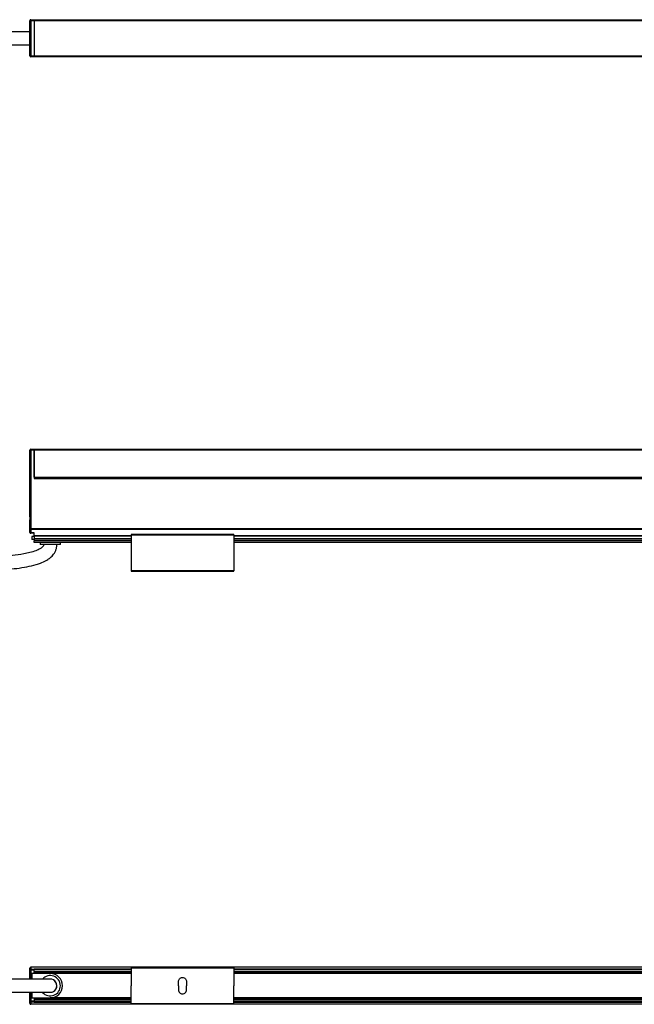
# Model space of a CAD drawing. Header units: millimetres. Extents: x -1015 to 3075, y 357 to 841.
# Tile 5 of 14: x -139 to 163, y 357 to 841. Entities that reach past the tile are written whole.
import ezdxf

# ---------------------------------------------------------------- set-up
doc = ezdxf.new("R2010")
doc.units = ezdxf.units.MM

# ---------------------------------------------------------------- blocks, each defined once
blk = doc.blocks.new('Drawing View1')
at = {"color": 7, "linetype": 'Continuous', "lineweight": 25}
for p, q in [((155.2, 11.9), (155.7, 11.9)), ((155.2, -5.4), (155.2, 11.9)), ((155.7, 12.4), (155.7, 11.9)), ((155.7, 12.4), (157.2, 12.4)), ((157.2, 11.9), (155.7, 11.9)), ((155.7, 11.9), (155.7, -5.4)), ((157.2, 12.4), (157.2, 11.9)), ((157.2, 12.4), (157.21, 12.4)), ((157.2, 11.9), (157.2, -5.4)), ((157.2, 11.9), (157.21, 11.9)), ((157.21, 12.4), (753.19, 12.4)), ((157.21, 11.9), (157.21, 12.4)), ((753.19, 11.9), (157.21, 11.9)), ((157.21, 11.9), (157.21, -5.4)), ((155.2, -5.4), (155.7, -5.4)), ((155.7, -5.4), (157.2, -5.4)), ((155.7, -5.9), (155.7, -5.4)), ((157.2, -5.9), (155.7, -5.9)), ((157.2, -5.4), (157.2, -5.9)), ((157.2, -5.4), (157.21, -5.4)), ((157.2, -5.9), (157.21, -5.9)), ((157.21, -5.4), (753.19, -5.4)), ((157.21, -5.9), (157.21, -5.4)), ((753.19, -5.9), (157.21, -5.9))]:
    blk.add_line(p, q, dxfattribs=at)
for centre, start, end in [((155.7, 11.9), 90, 180), ((155.7, -5.4), 180, 270)]:
    blk.add_arc(centre, 0.5, start, end, dxfattribs=at)
for points, knots in [([(155.2, 6.5), (153.54, 6.5), (150.1, 6.5), (144.72, 6.5), (139.11, 6.5), (133.39, 6.5), (127.58, 6.5), (121.67, 6.5), (114.92, 6.5), (107.58, 6.5), (99.97, 6.5), (92.91, 6.5), (84.91, 6.5), (75.6, 6.5), (64.91, 6.5), (54.14, 6.5), (45.39, 6.5), (38.68, 6.5), (34.11, 6.5), (29.7, 6.5), (25.66, 6.5), (21.6, 6.5), (17.23, 6.5), (12.07, 6.5), (6.23, 6.5), (2.14, 6.5), (0, 6.5)], [0, 0, 0, 0, 0.032613, 0.067841, 0.104341, 0.141053, 0.178269, 0.216419, 0.255129, 0.308428, 0.358055, 0.402177, 0.444756, 0.51266, 0.582033, 0.651426, 0.720806, 0.751317, 0.780971, 0.809117, 0.836545, 0.859112, 0.887426, 0.920923, 0.95881, 1, 1, 1, 1]), ([(0, 0), (2.83, 0), (8.41, 0), (16.53, 0), (24.12, 0), (30.98, 0), (36.94, 0), (42.09, 0), (46.75, 0), (51.28, 0), (59.95, 0), (72.9, 0), (86.94, 0), (97.84, 0), (105.19, 0), (112.03, 0), (118.76, 0), (126.37, 0), (134.95, 0), (142.65, 0), (148.58, 0), (151.99, 0), (154.15, 0), (154.95, 0), (155.2, 0)], [0, 0, 0, 0, 0.054689, 0.1075, 0.156755, 0.201221, 0.240028, 0.272056, 0.300775, 0.329988, 0.359655, 0.468452, 0.580195, 0.631141, 0.679046, 0.722128, 0.763118, 0.808952, 0.868815, 0.928671, 0.957611, 0.98395, 0.99509, 1, 1, 1, 1])]:
    blk.add_open_spline(points, degree=3, knots=knots, dxfattribs=at)
blk = doc.blocks.new('Drawing View2')
at = {"color": 7, "linetype": 'Continuous', "lineweight": 25}
for p, q in [((-6.75, 37.74), (-6.75, 46.39)), ((-6.75, 46.39), (-6.25, 46.39)), ((-6.25, 46.39), (-6.25, 46.89)), ((-6.25, 46.89), (-4.75, 46.89)), ((-6.25, 46.39), (-6.25, 37.74)), ((-4.75, 46.39), (-6.25, 46.39)), ((-4.75, 46.89), (-4.75, 46.39)), ((-4.75, 46.39), (-4.75, 32.4)), ((-4.74, 46.89), (591.24, 46.89)), ((-4.74, 46.39), (-4.74, 46.89)), ((591.24, 46.39), (-4.74, 46.39)), ((-4.74, 33.15), (-4.74, 46.39)), ((-6.75, 37.74), (-6.25, 37.74)), ((-6.75, 14.01), (-6.75, 37.74)), ((-6.25, 37.74), (-6.25, 7.69)), ((-4.75, 32.9), (-4.74, 32.9)), ((-4.75, 32.4), (591.25, 32.4)), ((-4.74, 33.15), (591.24, 33.15)), ((-4.74, 33.15), (-4.74, 32.9)), ((-4.74, 32.9), (591.24, 32.9)), ((-6.75, 7.69), (-6.75, 11.79)), ((-6.75, 7.69), (-6.25, 7.69)), ((-6.75, 6), (-6.75, 7.69)), ((592.75, 7.69), (-6.25, 7.69)), ((-6.25, 7.69), (-6.25, 7.42)), ((592.75, 7.42), (-6.25, 7.42)), ((-6.25, 7.42), (-6.25, 5.74)), ((-4.75, 5.74), (-6.25, 5.74)), ((-6.25, 5.74), (-6.25, 5.5)), ((-4.75, 5.5), (-6.25, 5.5)), ((-4.75, 4.32), (-4.75, 5.74)), ((93.5, 4.9), (43, 4.9)), ((-5.75, 4), (-5.75, 2.5)), ((-4.75, 4), (-5.75, 4)), ((-4.75, 2.5), (-5.75, 2.5)), ((-4.75, 4.06), (-4.75, 4.32)), ((43, 4.32), (-4.75, 4.32)), ((-4.75, 4.06), (-4.75, 2.8)), ((43, 4.06), (-4.75, 4.06)), ((-4.75, 2.7), (-4.75, 2.8)), ((43, 2.8), (-4.75, 2.8)), ((43, 2.7), (-4.75, 2.7)), ((-4.75, 2.7), (-4.75, 1.82)), ((43, 1.82), (-4.75, 1.82)), ((-4.75, 1.03), (-4.75, 1.82)), ((-4.75, 1.03), (-4.75, 0.9)), ((43, 1.03), (-4.75, 1.03)), ((43, 0.9), (-4.75, 0.9)), ((-1.75, 0.9), (-1.75, 0)), ((8.25, 0), (-1.75, 0)), ((8.25, 0), (8.25, 0.9)), ((43, 4.7), (43, -12.9)), ((43, 4.7), (93.5, 4.7)), ((93.5, 4.7), (93.5, -12.9)), ((493, 4.32), (93.5, 4.32)), ((493, 4.06), (93.5, 4.06)), ((493, 2.8), (93.5, 2.8)), ((493, 2.7), (93.5, 2.7)), ((493, 1.82), (93.5, 1.82)), ((493, 1.03), (93.5, 1.03)), ((493, 0.9), (93.5, 0.9)), ((93.5, -12.9), (43, -12.9)), ((43, -13.1), (93.5, -13.1))]:
    blk.add_line(p, q, dxfattribs=at)
at = {"color": 7, "linetype": 'Continuous', "lineweight": 25, "flags": 128}
for points in [[(-6.75, 7.69), (-6.74, 7.63), (-6.71, 7.59), (-6.67, 7.54), (-6.6, 7.5), (-6.53, 7.47), (-6.44, 7.44), (-6.35, 7.43), (-6.25, 7.42)], [(-6.25, 5.74), (-6.35, 5.74), (-6.44, 5.76), (-6.53, 5.78), (-6.6, 5.82), (-6.67, 5.85), (-6.71, 5.9), (-6.74, 5.95), (-6.75, 6)]]:
    blk.add_lwpolyline(points, dxfattribs=at)
at = {"color": 7, "linetype": 'Continuous', "lineweight": 25}
for centre, start, end in [((-6.25, 46.39), 90, 180), ((-6.25, 6), 180, 270)]:
    blk.add_arc(centre, 0.5, start, end, dxfattribs=at)
for points, knots in [([(-6.75, 11.79), (-6.75, 11.87), (-6.74, 11.96), (-6.73, 12.14), (-6.72, 12.24), (-6.7, 12.52), (-6.69, 12.71), (-6.69, 13.09), (-6.7, 13.28), (-6.72, 13.56), (-6.73, 13.66), (-6.74, 13.84), (-6.75, 13.93), (-6.75, 14.01)], [0, 0, 0, 0, 0.125, 0.125, 0.25, 0.25, 0.5, 0.5, 0.75, 0.75, 0.875, 0.875, 1, 1, 1, 1]), ([(43, 4.9), (43, 4.9), (43, 4.9), (43, 4.87), (43, 4.83), (43, 4.77), (43, 4.72), (43, 4.7)], [0, 0, 0, 0, 0.145533, 0.35915, 0.572766, 0.786383, 1, 1, 1, 1]), ([(93.5, 4.7), (93.5, 4.72), (93.5, 4.77), (93.5, 4.83), (93.5, 4.87), (93.5, 4.9), (93.5, 4.9), (93.5, 4.9)], [0, 0, 0, 0, 0.213617, 0.427234, 0.64085, 0.854467, 1, 1, 1, 1]), ([(0, 0), (-0.01, -0.15), (-0.04, -0.45), (-0.43, -1.12), (-1.32, -1.84), (-2.55, -2.54), (-5.31, -3.69), (-9.6, -4.7), (-15.39, -5.5), (-21.08, -5.96), (-26.8, -6.23), (-32.52, -6.35), (-42.85, -6.37), (-57.79, -5.92), (-85.39, -4.48), (-109.66, -2.78), (-130.56, -1.58), (-137.88, -1.21), (-143.2, -0.98), (-146.87, -0.84), (-151.28, -0.7), (-156.4, -0.58), (-160.03, -0.56), (-161.95, -0.55)], [0, 0, 0, 0, 0.002741, 0.005502, 0.013907, 0.023316, 0.031352, 0.068697, 0.103541, 0.138447, 0.173425, 0.208369, 0.243245, 0.36282, 0.482252, 0.749773, 0.808606, 0.866047, 0.883991, 0.906173, 0.933346, 0.964901, 1, 1, 1, 1]), ([(-161.95, -7.05), (-159.33, -7.07), (-154.5, -7.11), (-147.99, -7.3), (-142.75, -7.51), (-138.34, -7.7), (-134.2, -7.91), (-124.73, -8.41), (-104.73, -9.65), (-79.37, -11.34), (-53.89, -12.59), (-36.92, -12.97), (-23.37, -12.66), (-14.92, -12.03), (-8.34, -11.05), (-4.43, -10.15), (-1.28, -9.09), (0.91, -8.11), (2.96, -6.81), (4.66, -5.25), (5.83, -3.41), (6.41, -1.56), (6.47, -0.53), (6.5, 0)], [0, 0, 0, 0, 0.045228, 0.08332, 0.112265, 0.135706, 0.159565, 0.183811, 0.299216, 0.505221, 0.622307, 0.739359, 0.797866, 0.856266, 0.885308, 0.912613, 0.925295, 0.942628, 0.953894, 0.966943, 0.982236, 0.990834, 1, 1, 1, 1])]:
    blk.add_open_spline(points, degree=3, knots=knots, dxfattribs=at)
for points in [[(43, -12.9), (43, -12.93), (43, -12.98), (43, -13.04), (43, -13.09), (43, -13.1), (43, -13.1)], [(93.5, -13.1), (93.5, -13.1), (93.5, -13.09), (93.5, -13.04), (93.5, -12.98), (93.5, -12.93), (93.5, -12.9)]]:
    blk.add_open_spline(points, degree=3, dxfattribs=at)
blk = doc.blocks.new('Drawing View4')
at = {"color": 7, "linetype": 'Continuous', "lineweight": 25}
for p, q in [((155.2, 10.87), (155.2, 11.9)), ((155.2, 6.5), (155.2, 10.87)), ((155.7, 10.87), (155.2, 10.87)), ((155.7, 12.4), (155.7, 12.33)), ((754.7, 12.4), (155.7, 12.4)), ((155.7, 12.33), (155.7, 11.29)), ((754.7, 12.33), (155.7, 12.33)), ((157.2, 11.29), (155.7, 11.29)), ((155.7, 11.29), (155.7, 10.87)), ((157.2, 10.87), (155.7, 10.87)), ((155.7, 10.87), (155.7, 6.5)), ((204.95, 11.35), (157.2, 11.35)), ((157.2, 11.35), (157.2, 11.17)), ((204.95, 11.17), (157.2, 11.17)), ((157.2, 10.32), (157.2, 11.17)), ((157.2, 10.32), (157.2, 9.98)), ((204.95, 10.32), (157.2, 10.32)), ((157.2, 9.35), (157.2, 9.98)), ((204.95, 9.98), (157.2, 9.98)), ((255.45, 12.25), (204.95, 12.25)), ((204.95, 12.05), (255.45, 12.05)), ((204.95, 12.05), (204.95, 3.25)), ((255.45, 12.05), (255.45, 3.25)), ((654.95, 11.35), (255.45, 11.35)), ((654.95, 11.17), (255.45, 11.17)), ((654.95, 10.32), (255.45, 10.32)), ((654.95, 9.98), (255.45, 9.98)), ((156.2, 9.25), (156.2, 6.5)), ((165.2, 9.25), (156.2, 9.25)), ((204.95, 9.35), (157.2, 9.35)), ((157.2, 9.25), (157.2, 9.35)), ((204.95, 9.25), (165.2, 9.25)), ((228.2, 3.25), (228.2, 5.25)), ((232.2, 5.25), (232.2, 3.25)), ((654.95, 9.35), (255.45, 9.35)), ((654.95, 9.25), (255.45, 9.25)), ((155.2, -4.37), (155.2, 0)), ((155.7, 0), (155.7, -4.37)), ((156.2, 0), (156.2, -2.75)), ((204.95, -5.55), (204.95, 3.25)), ((228.2, 3.25), (228.2, 1.25)), ((232.2, 1.25), (232.2, 3.25)), ((255.45, -5.55), (255.45, 3.25)), ((155.7, -4.37), (155.2, -4.37)), ((155.2, -5.4), (155.2, -4.37)), ((157.2, -4.37), (155.7, -4.37)), ((155.7, -4.37), (155.7, -4.79)), ((155.7, -4.79), (155.7, -5.83)), ((157.2, -4.79), (155.7, -4.79)), ((156.2, -2.75), (165.2, -2.75)), ((157.2, -2.85), (157.2, -2.75)), ((204.95, -2.85), (157.2, -2.85)), ((157.2, -2.85), (157.2, -3.48)), ((157.2, -3.48), (157.2, -3.82)), ((204.95, -3.48), (157.2, -3.48)), ((157.2, -3.82), (157.2, -4.67)), ((204.95, -3.82), (157.2, -3.82)), ((204.95, -4.67), (157.2, -4.67)), ((157.2, -4.67), (157.2, -4.85)), ((204.95, -2.75), (165.2, -2.75)), ((654.95, -2.75), (255.45, -2.75)), ((654.95, -2.85), (255.45, -2.85)), ((654.95, -3.48), (255.45, -3.48)), ((654.95, -3.82), (255.45, -3.82)), ((654.95, -4.67), (255.45, -4.67)), ((754.7, -5.83), (155.7, -5.83)), ((155.7, -5.83), (155.7, -5.9)), ((754.7, -5.9), (155.7, -5.9)), ((157.2, -4.85), (204.95, -4.85)), ((204.95, -5.55), (255.45, -5.55)), ((255.45, -5.75), (204.95, -5.75)), ((255.45, -4.85), (654.95, -4.85))]:
    blk.add_line(p, q, dxfattribs=at)
for centre, radius, start, end in [((155.7, 11.9), 0.5, 90, 180), ((155.67, 11.86), 0.468, 85.8136, 175.0883), ((155.67, 10.83), 0.468, 85.8136, 175.0883), ((165.2, 3.25), 5, 221.1375, 139.0534), ((165.2, 3.25), 3.25, 270, 91.1723), ((165.2, 3.25), 6, 270, 90), ((165.2, 3.25), 3.25, 269.9707, 89.981), ((155.67, -4.33), 0.468, 184.9117, 274.1864), ((155.67, -5.36), 0.468, 184.9117, 274.1864), ((155.7, -5.4), 0.5, 180, 270)]:
    blk.add_arc(centre, radius, start, end, dxfattribs=at)
for points in [[(204.95, 12.25), (204.95, 12.25), (204.95, 12.24), (204.95, 12.19), (204.95, 12.13), (204.95, 12.08), (204.95, 12.05)], [(255.45, 12.05), (255.45, 12.08), (255.45, 12.13), (255.45, 12.19), (255.45, 12.24), (255.45, 12.25), (255.45, 12.25)], [(228.2, 5.25), (228.23, 5.51), (228.29, 6.04), (228.75, 6.7), (229.41, 7.15), (230.2, 7.3), (230.99, 7.15), (231.65, 6.7), (232.11, 6.04), (232.17, 5.51), (232.2, 5.25)], [(228.2, 1.25), (228.23, 0.99), (228.29, 0.46), (228.75, -0.2), (229.41, -0.65), (230.2, -0.8), (230.99, -0.65), (231.65, -0.2), (232.11, 0.46), (232.17, 0.99), (232.2, 1.25)], [(204.95, -5.75), (204.95, -5.75), (204.95, -5.74), (204.95, -5.69), (204.95, -5.63), (204.95, -5.58), (204.95, -5.55)], [(255.45, -5.55), (255.45, -5.58), (255.45, -5.63), (255.45, -5.69), (255.45, -5.74), (255.45, -5.75), (255.45, -5.75)]]:
    blk.add_open_spline(points, degree=3, dxfattribs=at)
for points, knots in [([(165.2, 6.5), (165.17, 6.5), (165.13, 6.5), (164.62, 6.5), (163.53, 6.5), (161.89, 6.5), (159.84, 6.5), (157.72, 6.5), (155.63, 6.5), (153.86, 6.5), (152.1, 6.5), (150.27, 6.5), (148.39, 6.5), (144.14, 6.5), (137.51, 6.5), (128.63, 6.5), (119.99, 6.5), (111.65, 6.5), (103.29, 6.5), (95.69, 6.5), (88.7, 6.5), (82.56, 6.5), (76.46, 6.5), (70.58, 6.5), (64.97, 6.5), (59.54, 6.5), (54.21, 6.5), (48.55, 6.5), (42.27, 6.5), (35.07, 6.5), (27.06, 6.5), (18.39, 6.5), (9.3, 6.5), (3.12, 6.5), (0, 6.5)], [0, 0, 0, 0, 0.006663, 0.012838, 0.024755, 0.036695, 0.048283, 0.065251, 0.076513, 0.086766, 0.097424, 0.108437, 0.119728, 0.131143, 0.184432, 0.237654, 0.288979, 0.338019, 0.386039, 0.437646, 0.473192, 0.510411, 0.54689, 0.581852, 0.615163, 0.646723, 0.678674, 0.710104, 0.747492, 0.790429, 0.838281, 0.890113, 0.944613, 1, 1, 1, 1]), ([(0, 0), (2.15, 0), (6.2, 0), (11.83, 0), (16.52, 0), (20.41, 0), (23.84, 0), (27.18, 0), (35.71, 0), (46.87, 0), (60.65, 0), (71.82, 0), (82.27, 0), (91.99, 0), (101.25, 0), (111.04, 0), (121.39, 0), (131.79, 0), (139.4, 0), (144.38, 0), (147.24, 0), (150.59, 0), (154.29, 0), (158.03, 0), (160.99, 0), (163.01, 0), (164.19, 0), (165.04, 0), (165.15, 0), (165.2, 0)], [0, 0, 0, 0, 0.038274, 0.072011, 0.100036, 0.121656, 0.141181, 0.161004, 0.181094, 0.293087, 0.359779, 0.426481, 0.49198, 0.545871, 0.599448, 0.656846, 0.720072, 0.783433, 0.841641, 0.855374, 0.872206, 0.892622, 0.91538, 0.938887, 0.961302, 0.971608, 0.981223, 0.990427, 1, 1, 1, 1])]:
    blk.add_open_spline(points, degree=3, knots=knots, dxfattribs=at)

msp = doc.modelspace()

# ---------------------------------------------------------------- block references
at = {"color": 7, "linetype": 'Continuous', "lineweight": 25}
for name, p in [('Drawing View1', (-289.24, 828.64)), ('Drawing View2', (-127.29, 582.94)), ('Drawing View4', (-289.24, 362.7))]:
    msp.add_blockref(name, p, dxfattribs=at)

doc.saveas('drawing.dxf')
